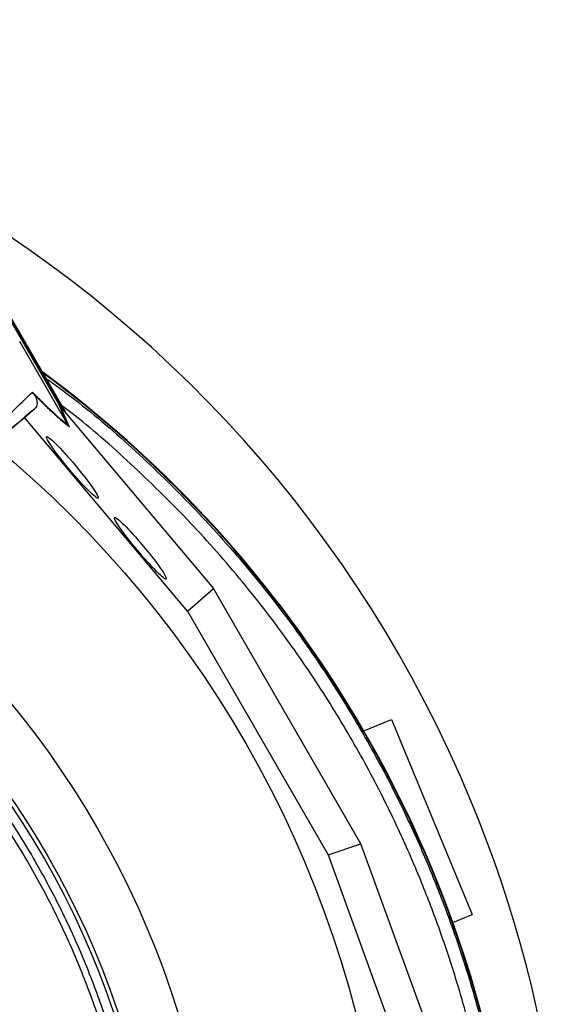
# Model space of a CAD drawing. Header units: millimetres. Extents: x 1190 to 1790, y 1177 to 1877.
# Tile 13 of 13: x 1660 to 1790, y 1644 to 1877. Entities that reach past the tile are written whole.
import ezdxf

# ---------------------------------------------------------------- set-up
doc = ezdxf.new("R2010")
doc.units = ezdxf.units.MM

msp = doc.modelspace()

# ---------------------------------------------------------------- linework, layer by layer
at = {"color": 7, "linetype": 'Continuous', "lineweight": 25}
for p, q in [((1669.59, 1786.25), (1644.43, 1829.82)), ((1645.43, 1828.4), (1670.31, 1785.31)), ((1645.61, 1828.5), (1671.08, 1784.39)), ((1671.74, 1781.33), (1660.34, 1801.07)), ((1671.74, 1781.32), (1669.59, 1786.25)), ((1661.49, 1783.05), (1664.02, 1785.28)), ((1669.91, 1785.78), (1672.08, 1780.85)), ((1670.12, 1785.54), (1706.25, 1742.53)), ((1657.13, 1779.39), (1661.49, 1783.05)), ((1700.08, 1737.12), (1661.49, 1783.05)), ((1700.08, 1737.12), (1706.25, 1742.53)), ((1741.2, 1682), (1706.25, 1742.53)), ((1700.08, 1737.12), (1733.43, 1679.37)), ((1741.9, 1708.74), (1748.44, 1711.45)), ((1748.44, 1711.45), (1767.57, 1665.25)), ((1733.43, 1679.37), (1741.2, 1682)), ((1760.38, 1629.2), (1741.2, 1682)), ((1733.43, 1679.37), (1753.91, 1622.97)), ((1762.96, 1663.34), (1767.57, 1665.25))]:
    msp.add_line(p, q, dxfattribs=at)
for radius in [258.01, 217.51, 204, 203]:
    msp.add_circle((1490.08, 1577.37), radius, dxfattribs=at)
for centre, radius, start, end in [((1490.08, 1577.37), 300, 22.5, 252.1641), ((1500.08, 1568.98), 279.3, 11.7104, 53.6009), ((1500.08, 1568.98), 279.17, 11.7104, 53.5413), ((1490.08, 1577.37), 300, 320.7581, 22.5)]:
    msp.add_arc(centre, radius, start, end, dxfattribs=at)
msp.add_ellipse((1669.35, 1786.87), major_axis=(-11.1, 13.24), ratio=0.015428, start_param=1.640213, end_param=1.658419, dxfattribs=at)
for centre in [(1672.82, 1771.22), (1688.95, 1752.04)]:
    msp.add_ellipse(centre, major_axis=(-6.12, 7.29), ratio=0.088975, dxfattribs=at)
at = {"color": 8, "linetype": 'Continuous', "lineweight": 25}
for points, knots in [([(1666.41, 1792.48), (1668.76, 1790.78), (1676.19, 1785.37), (1687.89, 1775.18), (1701.45, 1762.03), (1714.05, 1747.97), (1725.18, 1733.75), (1734.9, 1719.52), (1743.37, 1705.42), (1750.34, 1692.07), (1756.04, 1679.65), (1760.66, 1668.27), (1765.25, 1655.4), (1769.57, 1640.97), (1773.3, 1624.97), (1775.83, 1611.63), (1776.68, 1603.6), (1776.96, 1601.01)], [0, 0, 0, 0, 0.038254, 0.12126, 0.204364, 0.287372, 0.370095, 0.44236, 0.514689, 0.586954, 0.640906, 0.69491, 0.748915, 0.821145, 0.89344, 0.965679, 1, 1, 1, 1]), ([(1773.19, 1607.53), (1773.16, 1607.79), (1772.52, 1613.44), (1770.32, 1624.35), (1766.68, 1640.19), (1762.39, 1654.47), (1757.86, 1667.2), (1753.28, 1678.46), (1747.65, 1690.75), (1740.75, 1703.95), (1732.38, 1717.9), (1722.76, 1731.98), (1711.75, 1746.04), (1699.3, 1759.96), (1685.85, 1772.93), (1676.09, 1781.6), (1670.63, 1785.63), (1670.17, 1785.97)], [0, 0, 0, 0, 0.003754, 0.080746, 0.157797, 0.23478, 0.292322, 0.349863, 0.407349, 0.484342, 0.561403, 0.638396, 0.726535, 0.814977, 0.90352, 0.99196, 1, 1, 1, 1])]:
    msp.add_open_spline(points, degree=3, knots=knots, dxfattribs=at)
at = {"color": 7, "linetype": 'Continuous', "lineweight": 25}
for points, knots in [([(1653.4, 1779.47), (1655.23, 1781.22), (1656.96, 1782.9), (1660.28, 1786.11), (1661.86, 1787.64), (1663.37, 1789.1)], [0, 0, 0, 0, 0.5, 0.5, 1, 1, 1, 1]), ([(1663.37, 1789.1), (1664.28, 1788.14), (1665.13, 1787.28), (1666.73, 1785.7), (1667.48, 1785), (1668.52, 1784.04), (1668.85, 1783.74), (1669.5, 1783.17), (1669.81, 1782.9), (1670.69, 1782.15), (1671.24, 1781.72), (1671.74, 1781.33)], [0, 0, 0, 0, 0.25, 0.25, 0.5, 0.5, 0.625, 0.625, 0.75, 0.75, 1, 1, 1, 1]), ([(1663.64, 1788.68), (1663.7, 1788.59), (1663.75, 1788.52), (1663.83, 1788.4), (1663.87, 1788.34), (1663.96, 1788.19), (1664.01, 1788.11), (1664.13, 1787.88), (1664.18, 1787.76), (1664.27, 1787.53), (1664.31, 1787.43), (1664.36, 1787.24), (1664.38, 1787.15), (1664.44, 1786.9), (1664.45, 1786.76), (1664.47, 1786.49), (1664.47, 1786.37), (1664.44, 1786.03), (1664.39, 1785.84), (1664.24, 1785.52), (1664.14, 1785.39), (1664.02, 1785.28)], [0, 0, 0, 0, 0.015625, 0.015625, 0.03125, 0.03125, 0.0625, 0.0625, 0.125, 0.125, 0.1875, 0.1875, 0.25, 0.25, 0.375, 0.375, 0.5, 0.5, 0.75, 0.75, 1, 1, 1, 1]), ([(1672.08, 1780.85), (1671.57, 1781.24), (1671.02, 1781.68), (1670.13, 1782.44), (1669.82, 1782.71), (1669.17, 1783.28), (1668.83, 1783.58), (1667.79, 1784.55), (1667.04, 1785.26), (1665.82, 1786.46), (1665.4, 1786.88), (1664.54, 1787.75), (1664.09, 1788.2), (1663.64, 1788.68)], [0, 0, 0, 0, 0.25, 0.25, 0.375, 0.375, 0.5, 0.5, 0.75, 0.75, 0.875, 0.875, 1, 1, 1, 1]), ([(1685.08, 1618.52), (1684.29, 1622.01), (1682.53, 1629.74), (1678.92, 1641.48), (1674.32, 1653.7), (1668.94, 1665.59), (1662.35, 1677.91), (1654.38, 1690.5), (1644.89, 1703.16), (1635.77, 1713.5), (1628.37, 1720.9), (1624.53, 1724.4), (1623.07, 1725.72)], [0, 0, 0, 0, 0.085386, 0.188809, 0.292454, 0.396099, 0.499522, 0.625036, 0.75075, 0.876265, 0.953065, 1, 1, 1, 1]), ([(1624.2, 1726.97), (1625.66, 1725.63), (1630.66, 1721.05), (1638.73, 1712.73), (1648.03, 1701.72), (1656.52, 1690.08), (1663.94, 1678.23), (1670.32, 1666.27), (1675.74, 1654.28), (1680.36, 1641.98), (1684, 1630.14), (1685.77, 1622.35), (1686.57, 1618.83)], [0, 0, 0, 0, 0.046958, 0.160218, 0.273767, 0.387315, 0.500574, 0.603978, 0.707603, 0.811228, 0.914632, 1, 1, 1, 1])]:
    msp.add_open_spline(points, degree=3, knots=knots, dxfattribs=at)
for points in [[(1663.64, 1788.68), (1663.54, 1788.81), (1663.44, 1788.95), (1663.37, 1789.1)], [(1669.91, 1785.78), (1669.79, 1785.93), (1669.68, 1786.08), (1669.59, 1786.25)], [(1664.02, 1785.28), (1661.9, 1783.47), (1659.64, 1781.54), (1657.22, 1779.48)], [(1671.74, 1781.33), (1671.74, 1781.33), (1671.74, 1781.33), (1671.74, 1781.32)], [(1671.74, 1781.32), (1671.84, 1781.15), (1671.95, 1781), (1672.08, 1780.85)]]:
    msp.add_open_spline(points, degree=3, dxfattribs=at)

doc.saveas('drawing.dxf')
